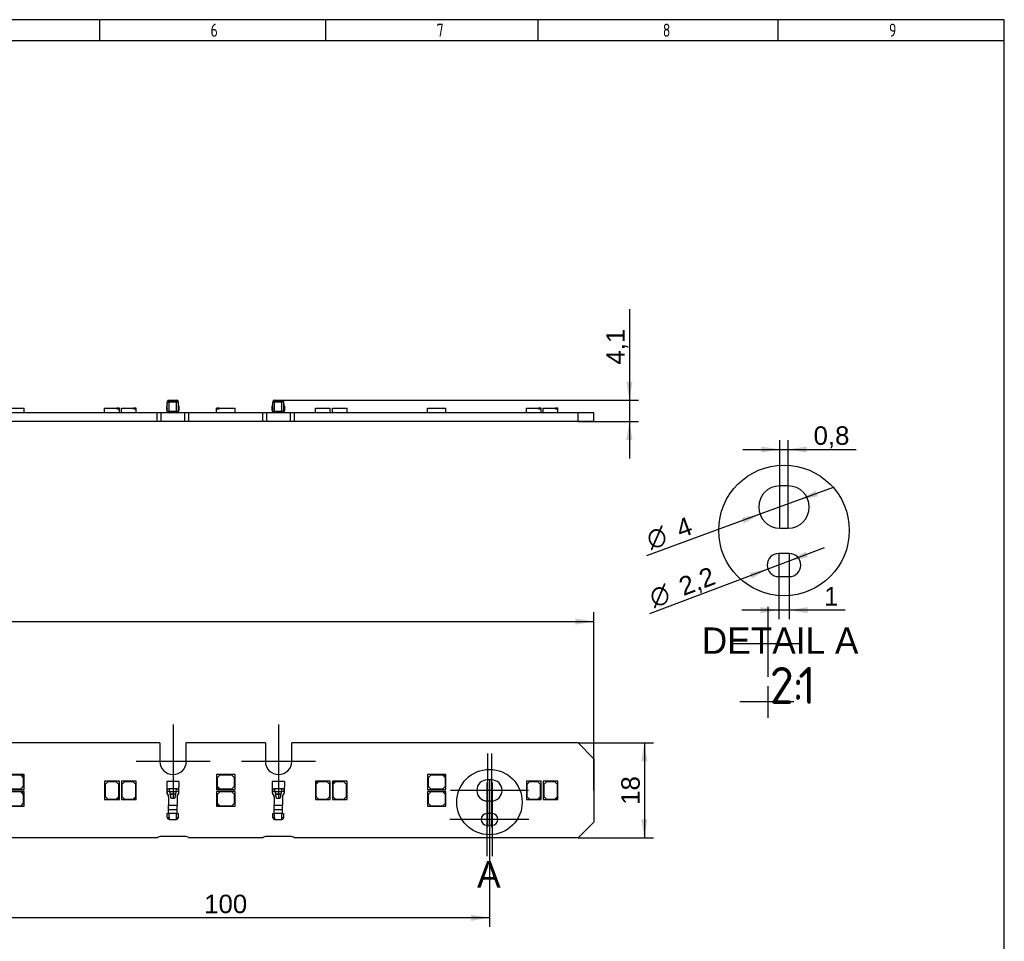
# Model space of a CAD drawing. Header units: millimetres. Extents: x 16 to 406, y 13 to 285.
# Tile 3 of 3: x 219 to 406, y 110 to 285. Entities that reach past the tile are written whole.
import ezdxf
from ezdxf.enums import TextEntityAlignment as Align
from ezdxf.lldxf.tags import DXFTag

# ---------------------------------------------------------------- set-up
doc = ezdxf.new("R2010")
doc.units = ezdxf.units.MM
for name, color, linetype in [('10', 7, 'Continuous'), ('C-2834010-3-A-3D', 7, 'Continuous'), ('Default', 7, 'Continuous'), ('LED_2835', 7, 'Continuous'), ('PCB_280X18', 7, 'Continuous')]:
    doc.layers.add(name, color=color, linetype=linetype)
doc.styles.add('SEACAD_Arial', font='arial.ttf')
doc.styles.add('SEACAD_Solid_Edge_ANSI', font='seans.ttf')
doc.styles.add('SEACAD_Solid_Edge_ANSI1_Symbols', font='semeca1.ttf')
doc.styles.add('SEACAD_Solid_Edge_ISO', font='seiso.ttf')
tags = doc.linetypes.add('CENTER2', pattern=[28.575, 19.05, -3.175, 3.175, -3.175]).pattern_tags.tags
tags[10:11] = [DXFTag(74, 4), DXFTag(75, 0), DXFTag(340, '0'), DXFTag(46, 0.0), DXFTag(50, 0.0), DXFTag(44, 0.0), DXFTag(45, 0.0)]
tags[8:9] = [DXFTag(74, 4), DXFTag(75, 0), DXFTag(340, '0'), DXFTag(46, 0.0), DXFTag(50, 0.0), DXFTag(44, 0.0), DXFTag(45, 0.0)]
tags[6:7] = [DXFTag(74, 4), DXFTag(75, 0), DXFTag(340, '0'), DXFTag(46, 0.0), DXFTag(50, 0.0), DXFTag(44, 0.0), DXFTag(45, 0.0)]
tags[4:5] = [DXFTag(74, 4), DXFTag(75, 0), DXFTag(340, '0'), DXFTag(46, 0.0), DXFTag(50, 0.0), DXFTag(44, 0.0), DXFTag(45, 0.0)]
tags = doc.linetypes.add('DASHDOT2', pattern=[12.7, 6.35, -3.175, 0, -3.175]).pattern_tags.tags
tags[10:11] = [DXFTag(74, 4), DXFTag(75, 0), DXFTag(340, '0'), DXFTag(46, 0.0), DXFTag(50, 0.0), DXFTag(44, 0.0), DXFTag(45, 0.0)]
tags[8:9] = [DXFTag(74, 4), DXFTag(75, 0), DXFTag(340, '0'), DXFTag(46, 0.0), DXFTag(50, 0.0), DXFTag(44, 0.0), DXFTag(45, 0.0)]
tags[6:7] = [DXFTag(74, 4), DXFTag(75, 0), DXFTag(340, '0'), DXFTag(46, 0.0), DXFTag(50, 0.0), DXFTag(44, 0.0), DXFTag(45, 0.0)]
tags[4:5] = [DXFTag(74, 4), DXFTag(75, 0), DXFTag(340, '0'), DXFTag(46, 0.0), DXFTag(50, 0.0), DXFTag(44, 0.0), DXFTag(45, 0.0)]
doc.dimstyles.new('ISO', dxfattribs={"dimtxt": 3.5, "dimasz": 3.5, "dimexe": 1.75, "dimexo": 0, "dimgap": 0.875, "dimtad": 1, "dimtxsty": 'SEACAD_Arial', "dimblk1": '_SE_FILLED', "dimblk2": '_SE_FILLED', "dimsah": 1, "dimcen": 1.75, "dimadec": 0, "dimazin": 0, "dimtfac": 0.5, "dimtdec": 3, "dimtmove": 0, "dimatfit": 3, "dimfxl": 1, "dimarcsym": 0})

# ---------------------------------------------------------------- blocks, each defined once
blk = doc.blocks.new('SEANNOT_GROUP6')
at = {"layer": 'Default', "color": 7, "linetype": 'CENTER2'}
for p, q in [((248.01, 150.88), (248.01, 136.88)), ((255.01, 143.88), (241.01, 143.88))]:
    blk.add_line(p, q, dxfattribs=at)
blk = doc.blocks.new('SEANNOT_GROUP7')
at = {"layer": 'Default', "color": 7, "linetype": 'CENTER2'}
for p, q in [((268.01, 150.88), (268.01, 136.88)), ((275.01, 143.88), (261.01, 143.88))]:
    blk.add_line(p, q, dxfattribs=at)
blk = doc.blocks.new('SEANNOT_GROUP11')
at = {"layer": 'Default', "color": 7, "linetype": 'CENTER2'}
for p, q in [((308.41, 145.38), (308.41, 131.38)), ((315.41, 138.38), (301.41, 138.38))]:
    blk.add_line(p, q, dxfattribs=at)
blk = doc.blocks.new('SEANNOT_GROUP12')
at = {"layer": 'Default', "color": 7, "linetype": 'CENTER2'}
for p, q in [((307.61, 145.38), (307.61, 131.38)), ((314.61, 138.38), (300.61, 138.38))]:
    blk.add_line(p, q, dxfattribs=at)
blk = doc.blocks.new('SEANNOT_GROUP13')
at = {"layer": 'Default', "color": 7, "linetype": 'CENTER2'}
for p, q in [((307.51, 139.88), (307.51, 125.88)), ((314.51, 132.88), (300.51, 132.88))]:
    blk.add_line(p, q, dxfattribs=at)
blk = doc.blocks.new('SEANNOT_GROUP14')
at = {"layer": 'Default', "color": 7, "linetype": 'CENTER2'}
for p, q in [((308.51, 139.88), (308.51, 125.88)), ((315.51, 132.88), (301.51, 132.88))]:
    blk.add_line(p, q, dxfattribs=at)
blk = doc.blocks.new('SE')
at = {"layer": 'C-2834010-3-A-3D', "color": 7, "linetype": 'Continuous'}
for p, q in [((246.81, 140.08), (246.81, 139.28)), ((249.11, 140.08), (246.81, 140.08)), ((249.11, 140.08), (249.11, 139.28)), ((266.81, 140.08), (266.81, 139.28)), ((269.11, 140.08), (266.81, 140.08)), ((269.11, 140.08), (269.11, 139.28)), ((246.81, 139.28), (246.81, 139.08)), ((246.81, 139.08), (246.81, 138.01)), ((247.26, 138.68), (247.18, 138.68)), ((247.26, 138.68), (247.32, 138.19)), ((248.25, 138.68), (247.66, 138.68)), ((248.59, 138.19), (248.66, 138.68)), ((248.73, 138.68), (248.66, 138.68)), ((249.11, 139.28), (249.11, 139.08)), ((249.11, 138.01), (249.11, 139.08)), ((266.81, 139.28), (266.81, 139.08)), ((266.81, 139.08), (266.81, 138.01)), ((267.26, 138.68), (267.18, 138.68)), ((267.26, 138.68), (267.32, 138.19)), ((268.25, 138.68), (267.66, 138.68)), ((268.59, 138.19), (268.66, 138.68)), ((268.73, 138.68), (268.66, 138.68)), ((269.11, 139.28), (269.11, 139.08)), ((269.11, 138.01), (269.11, 139.08)), ((246.81, 138.01), (246.86, 138.01)), ((247.32, 138.18), (246.86, 138.18)), ((246.86, 138.18), (246.86, 138.01)), ((246.95, 137.62), (247.01, 137.62)), ((246.95, 137.62), (247.04, 137.51)), ((247.02, 137.61), (247.01, 137.62)), ((247.04, 137.52), (247.07, 137.48)), ((247.16, 137.25), (247.16, 135.58)), ((247.32, 138.19), (248.59, 138.19)), ((249.05, 138.18), (248.59, 138.18)), ((248.76, 137.23), (248.77, 137.31)), ((248.76, 137.25), (248.76, 135.58)), ((248.87, 137.51), (248.97, 137.62)), ((248.9, 137.62), (248.89, 137.61)), ((248.9, 137.62), (248.97, 137.62)), ((249.05, 138.18), (249.05, 138.01)), ((249.05, 138.01), (249.11, 138.01)), ((266.81, 138.01), (266.86, 138.01)), ((267.32, 138.18), (266.86, 138.18)), ((266.86, 138.18), (266.86, 138.01)), ((266.95, 137.62), (267.01, 137.62)), ((266.95, 137.62), (267.04, 137.51)), ((267.02, 137.61), (267.01, 137.62)), ((267.04, 137.52), (267.07, 137.48)), ((267.16, 137.25), (267.16, 135.58)), ((267.32, 138.19), (268.59, 138.19)), ((269.05, 138.18), (268.59, 138.18)), ((268.76, 137.23), (268.77, 137.31)), ((268.76, 137.25), (268.76, 135.58)), ((268.87, 137.51), (268.97, 137.62)), ((268.9, 137.62), (268.89, 137.61)), ((268.9, 137.62), (268.97, 137.62)), ((269.05, 138.18), (269.05, 138.01)), ((269.05, 138.01), (269.11, 138.01)), ((247.16, 135.58), (248.76, 135.58)), ((247.16, 134.78), (247.16, 135.58)), ((247.16, 134.78), (247.16, 134.78)), ((247.16, 134.78), (248.75, 134.78)), ((248.76, 134.78), (248.75, 134.78)), ((248.76, 134.78), (248.76, 135.58)), ((267.16, 135.58), (268.76, 135.58)), ((267.16, 134.78), (267.16, 135.58)), ((267.16, 134.78), (267.16, 134.78)), ((267.16, 134.78), (268.75, 134.78)), ((268.76, 134.78), (268.75, 134.78)), ((268.76, 134.78), (268.76, 135.58)), ((246.91, 133.98), (247.16, 133.98)), ((246.91, 133.23), (246.91, 133.98)), ((246.91, 133.23), (247.26, 133.23)), ((247.16, 134.08), (247.16, 133.98)), ((247.16, 134.08), (248.76, 134.08)), ((247.16, 133.98), (247.26, 133.98)), ((247.26, 133.23), (247.26, 133.98)), ((247.26, 133.23), (247.26, 132.88)), ((247.26, 132.88), (248.66, 132.88)), ((248.66, 133.23), (248.66, 133.98)), ((248.66, 133.98), (248.76, 133.98)), ((248.66, 132.88), (248.66, 133.23)), ((248.66, 133.23), (249.01, 133.23)), ((248.76, 133.98), (248.76, 134.08)), ((248.76, 133.98), (249.01, 133.98)), ((249.01, 133.23), (249.01, 133.98)), ((266.91, 133.98), (267.16, 133.98)), ((266.91, 133.23), (266.91, 133.98)), ((266.91, 133.23), (267.26, 133.23)), ((267.16, 134.08), (267.16, 133.98)), ((267.16, 134.08), (268.76, 134.08)), ((267.16, 133.98), (267.26, 133.98)), ((267.26, 133.23), (267.26, 133.98)), ((267.26, 133.23), (267.26, 132.88)), ((267.26, 132.88), (268.66, 132.88)), ((268.66, 133.23), (268.66, 133.98)), ((268.66, 133.98), (268.76, 133.98)), ((268.66, 132.88), (268.66, 133.23)), ((268.66, 133.23), (269.01, 133.23)), ((268.76, 133.98), (268.76, 134.08)), ((268.76, 133.98), (269.01, 133.98)), ((269.01, 133.23), (269.01, 133.98))]:
    blk.add_line(p, q, dxfattribs=at)
for centre, radius, start, end in [((247.41, 138.01), 0.6, 180, 219.99), ((247.18, 137.6), 0.161, 178.459, 193.2275), ((251.51, 138.61), 4.6, 193.0707, 193.7637), ((246.66, 137.19), 0.5, 0, 39.99), ((251.51, 138.61), 4.6, 193.7637, 193.7772), ((266.72, 141.6), 19.69, 189.9673, 191.0962), ((247.96, 139.77), 2.04, 254.0101, 285.9899), ((252.72, 138.72), 5.4, 189.6637, 190.5964), ((247.96, 139.55), 1.9, 253.2903, 286.7097), ((349.85, 156.16), 104.08, 190.2025, 190.612), ((146.07, 156.16), 104.08, 349.388, 349.7975), ((243.2, 138.72), 5.4, 349.4036, 350.3363), ((229.19, 141.6), 19.7, 348.9039, 350.0326), ((249.26, 137.19), 0.501, 139.7418, 171.8387), ((249.26, 137.19), 0.5, 163.5522, 180), ((245.39, 138.37), 3.59, 346.1227, 347.0293), ((248.73, 137.6), 0.161, 346.7725, 1.541), ((248.51, 138.01), 0.6, 320.01, 360), ((267.41, 138.01), 0.6, 180, 219.99), ((267.18, 137.6), 0.161, 178.459, 193.2275), ((271.51, 138.61), 4.6, 193.0707, 193.7637), ((266.66, 137.19), 0.5, 0, 39.99), ((271.51, 138.61), 4.6, 193.7637, 193.7772), ((286.72, 141.6), 19.69, 189.9673, 191.0962), ((267.96, 139.77), 2.04, 254.0101, 285.9899), ((272.72, 138.72), 5.4, 189.6637, 190.5964), ((267.96, 139.55), 1.9, 253.2903, 286.7097), ((369.85, 156.16), 104.08, 190.2025, 190.612), ((166.07, 156.16), 104.08, 349.388, 349.7975), ((263.2, 138.72), 5.4, 349.4036, 350.3363), ((249.19, 141.6), 19.7, 348.9039, 350.0326), ((269.26, 137.19), 0.501, 139.7418, 171.8387), ((269.26, 137.19), 0.5, 163.5522, 180), ((265.39, 138.37), 3.59, 346.1227, 347.0293), ((268.73, 137.6), 0.161, 346.7725, 1.541), ((268.51, 138.01), 0.6, 320.01, 360), ((247.26, 133.23), 0.352, 180.3255, 270), ((247.26, 133.23), 0.102, 181.1234, 270), ((248.65, 133.23), 0.352, 270, 359.6745), ((248.65, 133.23), 0.102, 270, 358.8766), ((267.26, 133.23), 0.352, 180.3255, 270), ((267.26, 133.23), 0.102, 181.1234, 270), ((268.65, 133.23), 0.352, 270, 359.6745), ((268.65, 133.23), 0.102, 270, 358.8766)]:
    blk.add_arc(centre, radius, start, end, dxfattribs=at)
for centre, major_axis, start_param, end_param in [((246.66, 137.25), (-0.5, 0), 3.220395, 3.879597), ((246.66, 137.25), (-0.5, 0), 3.141593, 3.220395), ((249.26, 137.25), (0.5, 0), 2.403589, 3.060698), ((249.26, 137.25), (0.5, 0), 3.060698, 3.141593), ((266.66, 137.25), (-0.5, 0), 3.220395, 3.879597), ((266.66, 137.25), (-0.5, 0), 3.141593, 3.220395), ((269.26, 137.25), (0.5, 0), 2.403589, 3.060698), ((269.26, 137.25), (0.5, 0), 3.060698, 3.141593)]:
    blk.add_ellipse(centre, major_axis=major_axis, ratio=0.955175, start_param=start_param, end_param=end_param, dxfattribs=at)
for points in [[(246.86, 138.18), (246.86, 138.26), (246.87, 138.33), (246.89, 138.46), (246.91, 138.52), (246.96, 138.61), (246.99, 138.64), (247.08, 138.67), (247.13, 138.68), (247.18, 138.68)], [(248.73, 138.68), (248.79, 138.68), (248.83, 138.67), (248.92, 138.64), (248.95, 138.61), (249.01, 138.52), (249.02, 138.46), (249.05, 138.33), (249.05, 138.26), (249.05, 138.18)], [(266.86, 138.18), (266.86, 138.26), (266.87, 138.33), (266.89, 138.46), (266.91, 138.52), (266.96, 138.61), (266.99, 138.64), (267.08, 138.67), (267.13, 138.68), (267.18, 138.68)], [(268.73, 138.68), (268.79, 138.68), (268.83, 138.67), (268.92, 138.64), (268.95, 138.61), (269.01, 138.52), (269.02, 138.46), (269.05, 138.33), (269.05, 138.26), (269.05, 138.18)]]:
    blk.add_open_spline(points, degree=3, knots=[0, 0, 0, 0, 0.25, 0.25, 0.5, 0.5, 0.75, 0.75, 1, 1, 1, 1], dxfattribs=at)
for points in [[(247.96, 138.68), (247.71, 138.68), (247.46, 138.68), (247.26, 138.68)], [(248.66, 138.68), (248.46, 138.68), (248.21, 138.68), (247.96, 138.68)], [(267.96, 138.68), (267.71, 138.68), (267.46, 138.68), (267.26, 138.68)], [(268.66, 138.68), (268.46, 138.68), (268.21, 138.68), (267.96, 138.68)], [(247.01, 137.62), (247, 137.64), (246.97, 137.66), (246.94, 137.71), (246.92, 137.75), (246.9, 137.8), (246.88, 137.85), (246.87, 137.9), (246.86, 137.96), (246.86, 137.99), (246.86, 138.01)], [(247.16, 137.25), (247.16, 137.26), (247.15, 137.3), (247.15, 137.35), (247.14, 137.4), (247.12, 137.44), (247.1, 137.49), (247.08, 137.53), (247.05, 137.57), (247.03, 137.6), (247.02, 137.61)], [(247.54, 136.99), (247.58, 136.98), (247.64, 136.95), (247.74, 136.92), (247.85, 136.9), (247.96, 136.9), (248.06, 136.9), (248.17, 136.92), (248.27, 136.95), (248.34, 136.98), (248.37, 136.99)], [(248.89, 137.61), (248.88, 137.6), (248.86, 137.57), (248.83, 137.53), (248.81, 137.49), (248.79, 137.44), (248.77, 137.39), (248.76, 137.35), (248.76, 137.3), (248.76, 137.26), (248.76, 137.25)], [(249.05, 138.01), (249.05, 137.99), (249.05, 137.96), (249.04, 137.9), (249.03, 137.85), (249.01, 137.8), (248.99, 137.75), (248.97, 137.71), (248.94, 137.66), (248.92, 137.64), (248.9, 137.62)], [(267.01, 137.62), (267, 137.64), (266.97, 137.66), (266.94, 137.71), (266.92, 137.75), (266.9, 137.8), (266.88, 137.85), (266.87, 137.9), (266.86, 137.96), (266.86, 137.99), (266.86, 138.01)], [(267.16, 137.25), (267.16, 137.26), (267.15, 137.3), (267.15, 137.35), (267.14, 137.4), (267.12, 137.44), (267.1, 137.49), (267.08, 137.53), (267.05, 137.57), (267.03, 137.6), (267.02, 137.61)], [(267.54, 136.99), (267.58, 136.98), (267.64, 136.95), (267.74, 136.92), (267.85, 136.9), (267.96, 136.9), (268.06, 136.9), (268.17, 136.92), (268.27, 136.95), (268.34, 136.98), (268.37, 136.99)], [(268.89, 137.61), (268.88, 137.6), (268.86, 137.57), (268.83, 137.53), (268.81, 137.49), (268.79, 137.44), (268.77, 137.39), (268.76, 137.35), (268.76, 137.3), (268.76, 137.26), (268.76, 137.25)], [(269.05, 138.01), (269.05, 137.99), (269.05, 137.96), (269.04, 137.9), (269.03, 137.85), (269.01, 137.8), (268.99, 137.75), (268.97, 137.71), (268.94, 137.66), (268.92, 137.64), (268.9, 137.62)], [(247.16, 134.08), (247.16, 134.41), (247.16, 134.45), (247.16, 134.78)], [(248.76, 134.08), (248.76, 134.41), (248.75, 134.45), (248.75, 134.78)], [(267.16, 134.08), (267.16, 134.41), (267.16, 134.45), (267.16, 134.78)], [(268.76, 134.08), (268.76, 134.41), (268.75, 134.45), (268.75, 134.78)]]:
    blk.add_open_spline(points, degree=3, dxfattribs=at)
at = {"layer": 'LED_2835', "color": 7, "linetype": 'Continuous'}
for p, q in [((219.26, 141.38), (216.26, 141.38)), ((219.16, 141.28), (216.86, 141.28)), ((219.66, 140.78), (219.16, 141.28)), ((219.76, 141.38), (219.26, 141.38)), ((219.26, 141.38), (219.76, 140.88)), ((219.66, 139.18), (219.66, 140.78)), ((219.76, 140.88), (219.76, 141.38)), ((219.76, 138.58), (219.76, 140.88)), ((235.01, 140.13), (235.01, 136.63)), ((237.81, 140.13), (235.01, 140.13)), ((237.81, 137.13), (237.81, 140.13)), ((238.21, 140.13), (238.21, 136.63)), ((241.01, 140.13), (238.21, 140.13)), ((241.01, 137.13), (241.01, 140.13)), ((256.26, 141.38), (256.26, 139.08)), ((259.76, 141.38), (256.26, 141.38)), ((256.86, 141.28), (256.36, 140.78)), ((256.36, 140.78), (256.36, 139.18)), ((259.16, 141.28), (256.86, 141.28)), ((259.66, 140.78), (259.16, 141.28)), ((259.66, 139.18), (259.66, 140.78)), ((259.76, 138.58), (259.76, 141.38)), ((275.01, 140.13), (275.01, 139.63)), ((275.51, 140.13), (275.01, 140.13)), ((275.01, 139.63), (275.51, 140.13)), ((277.81, 140.13), (275.51, 140.13)), ((277.81, 136.63), (277.81, 140.13)), ((278.21, 140.13), (278.21, 139.63)), ((278.71, 140.13), (278.21, 140.13)), ((278.21, 139.63), (278.71, 140.13)), ((281.01, 140.13), (278.71, 140.13)), ((281.01, 136.63), (281.01, 140.13)), ((299.26, 141.38), (296.26, 141.38)), ((296.26, 141.38), (296.26, 138.58)), ((296.86, 141.28), (296.36, 140.78)), ((296.36, 140.78), (296.36, 139.18)), ((299.16, 141.28), (296.86, 141.28)), ((299.66, 140.78), (299.16, 141.28)), ((299.76, 141.38), (299.26, 141.38)), ((299.26, 141.38), (299.76, 140.88)), ((299.66, 139.18), (299.66, 140.78)), ((299.76, 140.88), (299.76, 141.38)), ((299.76, 138.58), (299.76, 140.88)), ((315.01, 140.13), (315.01, 136.63)), ((317.81, 140.13), (315.01, 140.13)), ((317.81, 137.13), (317.81, 140.13)), ((318.21, 140.13), (318.21, 136.63)), ((321.01, 140.13), (318.21, 140.13)), ((321.01, 137.13), (321.01, 140.13)), ((216.26, 138.58), (219.76, 138.58)), ((216.86, 138.68), (219.16, 138.68)), ((219.16, 138.68), (219.66, 139.18)), ((235.61, 140.03), (235.11, 139.53)), ((235.11, 139.53), (235.11, 137.23)), ((237.21, 140.03), (235.61, 140.03)), ((237.71, 139.53), (237.21, 140.03)), ((237.71, 137.23), (237.71, 139.53)), ((238.81, 140.03), (238.31, 139.53)), ((238.31, 139.53), (238.31, 137.23)), ((240.41, 140.03), (238.81, 140.03)), ((240.91, 139.53), (240.41, 140.03)), ((240.91, 137.23), (240.91, 139.53)), ((256.26, 139.08), (256.26, 138.58)), ((256.76, 138.58), (256.26, 139.08)), ((256.26, 138.58), (256.76, 138.58)), ((256.36, 139.18), (256.86, 138.68)), ((256.76, 138.58), (259.76, 138.58)), ((256.86, 138.68), (259.16, 138.68)), ((259.16, 138.68), (259.66, 139.18)), ((275.01, 139.63), (275.01, 136.63)), ((275.61, 140.03), (275.11, 139.53)), ((275.11, 139.53), (275.11, 137.23)), ((277.21, 140.03), (275.61, 140.03)), ((277.71, 139.53), (277.21, 140.03)), ((277.71, 137.23), (277.71, 139.53)), ((278.21, 139.63), (278.21, 136.63)), ((278.81, 140.03), (278.31, 139.53)), ((278.31, 139.53), (278.31, 137.23)), ((280.41, 140.03), (278.81, 140.03)), ((280.91, 139.53), (280.41, 140.03)), ((280.91, 137.23), (280.91, 139.53)), ((296.26, 138.58), (299.76, 138.58)), ((296.36, 139.18), (296.86, 138.68)), ((296.86, 138.68), (299.16, 138.68)), ((299.16, 138.68), (299.66, 139.18)), ((315.61, 140.03), (315.11, 139.53)), ((315.11, 139.53), (315.11, 137.23)), ((317.21, 140.03), (315.61, 140.03)), ((317.71, 139.53), (317.21, 140.03)), ((317.71, 137.23), (317.71, 139.53)), ((318.81, 140.03), (318.31, 139.53)), ((318.31, 139.53), (318.31, 137.23)), ((320.41, 140.03), (318.81, 140.03)), ((320.91, 139.53), (320.41, 140.03)), ((320.91, 137.23), (320.91, 139.53)), ((219.26, 138.18), (216.26, 138.18)), ((219.16, 138.08), (216.86, 138.08)), ((219.66, 137.58), (219.16, 138.08)), ((219.76, 138.18), (219.26, 138.18)), ((219.26, 138.18), (219.76, 137.68)), ((219.66, 135.98), (219.66, 137.58)), ((219.76, 137.68), (219.76, 138.18)), ((219.76, 135.38), (219.76, 137.68)), ((235.01, 136.63), (237.31, 136.63)), ((235.11, 137.23), (235.61, 136.73)), ((235.61, 136.73), (237.21, 136.73)), ((237.21, 136.73), (237.71, 137.23)), ((237.81, 137.13), (237.31, 136.63)), ((237.31, 136.63), (237.81, 136.63)), ((237.81, 136.63), (237.81, 137.13)), ((238.21, 136.63), (240.51, 136.63)), ((238.31, 137.23), (238.81, 136.73)), ((238.81, 136.73), (240.41, 136.73)), ((240.41, 136.73), (240.91, 137.23)), ((241.01, 137.13), (240.51, 136.63)), ((240.51, 136.63), (241.01, 136.63)), ((241.01, 136.63), (241.01, 137.13)), ((256.26, 138.18), (256.26, 135.88)), ((259.76, 138.18), (256.26, 138.18)), ((256.86, 138.08), (256.36, 137.58)), ((256.36, 137.58), (256.36, 135.98)), ((259.16, 138.08), (256.86, 138.08)), ((259.66, 137.58), (259.16, 138.08)), ((259.66, 135.98), (259.66, 137.58)), ((259.76, 135.38), (259.76, 138.18)), ((275.01, 136.63), (277.81, 136.63)), ((275.11, 137.23), (275.61, 136.73)), ((275.61, 136.73), (277.21, 136.73)), ((277.21, 136.73), (277.71, 137.23)), ((278.21, 136.63), (281.01, 136.63)), ((278.31, 137.23), (278.81, 136.73)), ((278.81, 136.73), (280.41, 136.73)), ((280.41, 136.73), (280.91, 137.23)), ((299.26, 138.18), (296.26, 138.18)), ((296.26, 138.18), (296.26, 135.38)), ((296.86, 138.08), (296.36, 137.58)), ((296.36, 137.58), (296.36, 135.98)), ((299.16, 138.08), (296.86, 138.08)), ((299.66, 137.58), (299.16, 138.08)), ((299.76, 138.18), (299.26, 138.18)), ((299.26, 138.18), (299.76, 137.68)), ((299.66, 135.98), (299.66, 137.58)), ((299.76, 137.68), (299.76, 138.18)), ((299.76, 135.38), (299.76, 137.68)), ((315.01, 136.63), (317.31, 136.63)), ((315.11, 137.23), (315.61, 136.73)), ((315.61, 136.73), (317.21, 136.73)), ((317.21, 136.73), (317.71, 137.23)), ((317.81, 137.13), (317.31, 136.63)), ((317.31, 136.63), (317.81, 136.63)), ((317.81, 136.63), (317.81, 137.13)), ((318.21, 136.63), (320.51, 136.63)), ((318.31, 137.23), (318.81, 136.73)), ((318.81, 136.73), (320.41, 136.73)), ((320.41, 136.73), (320.91, 137.23)), ((321.01, 137.13), (320.51, 136.63)), ((320.51, 136.63), (321.01, 136.63)), ((321.01, 136.63), (321.01, 137.13)), ((216.26, 135.38), (219.76, 135.38)), ((216.86, 135.48), (219.16, 135.48)), ((219.16, 135.48), (219.66, 135.98)), ((256.26, 135.88), (256.26, 135.38)), ((256.76, 135.38), (256.26, 135.88)), ((256.26, 135.38), (256.76, 135.38)), ((256.36, 135.98), (256.86, 135.48)), ((256.76, 135.38), (259.76, 135.38)), ((256.86, 135.48), (259.16, 135.48)), ((259.16, 135.48), (259.66, 135.98)), ((296.26, 135.38), (299.76, 135.38)), ((296.36, 135.98), (296.86, 135.48)), ((296.86, 135.48), (299.16, 135.48)), ((299.16, 135.48), (299.66, 135.98))]:
    blk.add_line(p, q, dxfattribs=at)
at = {"layer": 'PCB_280X18', "color": 7, "linetype": 'Continuous'}
for p, q in [((245.51, 147.38), (131.01, 147.38)), ((245.51, 147.38), (245.51, 143.88)), ((250.51, 143.88), (250.51, 147.38)), ((265.51, 147.38), (250.51, 147.38)), ((265.51, 147.38), (265.51, 143.88)), ((270.51, 143.88), (270.51, 147.38)), ((324.81, 147.38), (270.51, 147.38)), ((327.81, 144.38), (324.81, 147.38)), ((327.81, 144.38), (327.81, 132.38)), ((308.41, 140.38), (307.61, 140.38)), ((307.61, 136.38), (308.41, 136.38)), ((308.51, 133.98), (307.51, 133.98)), ((307.51, 131.78), (308.51, 131.78)), ((327.81, 132.38), (324.81, 129.38)), ((245.01, 129.38), (130.51, 129.38)), ((250.26, 129.63), (245.76, 129.63)), ((265.01, 129.38), (251.01, 129.38)), ((270.26, 129.63), (265.76, 129.63)), ((324.81, 129.38), (271.01, 129.38))]:
    blk.add_line(p, q, dxfattribs=at)
for centre, radius, start, end in [((248.01, 143.88), 2.5, 180, 0), ((268.01, 143.88), 2.5, 180, 0), ((307.61, 138.38), 2, 90, 270), ((308.41, 138.38), 2, 270, 90), ((307.51, 132.88), 1.1, 90, 270), ((308.51, 132.88), 1.1, 270, 90), ((245.76, 128.38), 1.25, 90, 126.8699), ((250.26, 128.38), 1.25, 53.1301, 90), ((265.76, 128.38), 1.25, 90, 126.8699), ((270.26, 128.38), 1.25, 53.1301, 90)]:
    blk.add_arc(centre, radius, start, end, dxfattribs=at)
blk = doc.blocks.new('DMBLK8')
at = {"layer": 'Default', "linetype": 'Continuous'}
for points in [[(51.71, 170.99), (48.21, 170.41), (51.71, 169.82)], [(324.31, 170.99), (324.31, 169.82), (327.81, 170.41)]]:
    blk.add_hatch(color=7, dxfattribs=at).paths.add_polyline_path(points)
at = {"layer": 'Default', "color": 7, "linetype": 'Continuous'}
for p, q in [((48.21, 144.38), (48.21, 172.16)), ((327.81, 138.38), (327.81, 172.16)), ((48.21, 170.41), (327.81, 170.41))]:
    blk.add_line(p, q, dxfattribs=at)
at = {"layer": 'Default', "color": 7, "linetype": 'Continuous', "style": 'SEACAD_Arial'}
blk.add_text('279,6', height=3.5, dxfattribs=at).set_placement((181.84, 174.78), align=Align.TOP_LEFT)
blk = doc.blocks.new('_SE_FILLED')
at = {"color": 0}
blk.add_line((0, 0), (-1, 0), dxfattribs=at)
blk.add_solid([(0, 0), (-1, -0.1665), (-1, 0.1665), (0, 0)], dxfattribs=at)
blk = doc.blocks.new('DMBLK9')
at = {"layer": 'Default', "linetype": 'Continuous'}
for points in [[(211.51, 113.63), (211.51, 114.8), (208.01, 114.22)], [(304.51, 113.63), (308.01, 114.22), (304.51, 114.8)]]:
    blk.add_hatch(color=7, dxfattribs=at).paths.add_polyline_path(points)
at = {"layer": 'Default', "color": 7, "linetype": 'Continuous'}
for p, q in [((308.01, 136.38), (308.01, 112.47)), ((208.01, 132.88), (208.01, 112.47)), ((308.01, 114.22), (208.01, 114.22))]:
    blk.add_line(p, q, dxfattribs=at)
at = {"layer": 'Default', "color": 7, "linetype": 'Continuous', "style": 'SEACAD_Arial'}
blk.add_text('100', height=3.5, dxfattribs=at).set_placement((253.9, 118.59), align=Align.TOP_LEFT)
blk = doc.blocks.new('DMBLK10')
at = {"layer": 'Default', "linetype": 'Continuous'}
for points in [[(337.97, 143.88), (337.39, 147.38), (336.81, 143.88)], [(337.97, 132.88), (336.81, 132.88), (337.39, 129.38)]]:
    blk.add_hatch(color=7, dxfattribs=at).paths.add_polyline_path(points)
at = {"layer": 'Default', "color": 7, "linetype": 'Continuous'}
for p, q in [((324.81, 147.38), (339.14, 147.38)), ((337.39, 147.38), (337.39, 129.38)), ((324.81, 129.38), (339.14, 129.38))]:
    blk.add_line(p, q, dxfattribs=at)
at = {"layer": 'Default', "color": 7, "linetype": 'Continuous', "style": 'SEACAD_Arial'}
blk.add_text('18', height=3.5, rotation=90, dxfattribs=at).set_placement((333.01, 135.64), align=Align.TOP_LEFT)
blk = doc.blocks.new('SE2')
at = {"color": 7, "linetype": 'Continuous', "style": 'SEACAD_Solid_Edge_ANSI'}
blk.add_text('A', height=5, dxfattribs=at).set_placement((305.67, 124.96), align=Align.TOP_LEFT)
blk = doc.blocks.new('SE1')
at = {"layer": 'Default', "color": 7, "linetype": 'CENTER2'}
blk.add_circle((308.01, 136.16), 6.2, dxfattribs=at)
at = {"layer": 'Default'}
blk.add_blockref('SE2', (0, 0), dxfattribs=at)
blk = doc.blocks.new('SE3')
at = {"layer": 'PCB_280X18', "color": 7, "linetype": 'Continuous'}
for p, q in [((364.68, 196.13), (363.08, 196.13)), ((363.08, 188.13), (364.68, 188.13)), ((364.88, 183.33), (362.88, 183.33)), ((362.88, 178.93), (364.88, 178.93))]:
    blk.add_line(p, q, dxfattribs=at)
for centre, radius, start, end in [((363.08, 192.13), 4, 90, 270), ((364.68, 192.13), 4, 270, 90), ((362.88, 181.13), 2.2, 90, 270), ((364.88, 181.13), 2.2, 270, 90)]:
    blk.add_arc(centre, radius, start, end, dxfattribs=at)
blk = doc.blocks.new('SE6')
at = {"layer": 'Default', "color": 7, "linetype": 'Continuous'}
blk.add_circle((363.88, 187.69), 12.39, dxfattribs=at)
blk = doc.blocks.new('SE5')
at = {"layer": 'Default'}
blk.add_blockref('SE6', (0, 0), dxfattribs=at)
blk = doc.blocks.new('SE4')
blk.add_blockref('SE5', (0, 0))
blk = doc.blocks.new('DMBLK11')
at = {"layer": 'Default', "linetype": 'Continuous'}
for points in [[(370.32, 194.16), (369.92, 195.25), (366.83, 193.5)], [(356.23, 189), (359.32, 190.75), (355.83, 190.1)]]:
    blk.add_hatch(color=7, dxfattribs=at).paths.add_polyline_path(points)
at = {"layer": 'Default', "color": 7, "linetype": 'Continuous'}
for p, q in [((373.41, 195.91), (359.32, 190.75)), ((359.32, 190.75), (337.77, 182.87))]:
    blk.add_line(p, q, dxfattribs=at)
for s, style, p in [('4', 'SEACAD_Arial', (343.05, 189.46)), ('O', 'SEACAD_Solid_Edge_ANSI1_Symbols', (337.42, 187.4))]:
    blk.add_text(s, height=3.5, rotation=20.0969, dxfattribs=dict(at, style=style)).set_placement(p, align=Align.TOP_LEFT)
blk = doc.blocks.new('DMBLK12')
at = {"layer": 'Default', "linetype": 'Continuous'}
for points in [[(368.41, 182.6), (368, 183.69), (364.93, 181.91)], [(357.75, 178.56), (360.82, 180.35), (357.34, 179.65)]]:
    blk.add_hatch(color=7, dxfattribs=at).paths.add_polyline_path(points)
at = {"layer": 'Default', "color": 7, "linetype": 'Continuous'}
for p, q in [((371.48, 184.38), (360.82, 180.35)), ((360.82, 180.35), (338.37, 171.85))]:
    blk.add_line(p, q, dxfattribs=at)
for s, style, p in [('2,2', 'SEACAD_Arial', (343.57, 178.5)), ('O', 'SEACAD_Solid_Edge_ANSI1_Symbols', (337.97, 176.37))]:
    blk.add_text(s, height=3.5, rotation=20.7367, dxfattribs=dict(at, style=style)).set_placement(p, align=Align.TOP_LEFT)
blk = doc.blocks.new('DMBLK13')
at = {"layer": 'Default', "linetype": 'Continuous'}
for points in [[(359.58, 203.64), (359.58, 202.48), (363.08, 203.06)], [(368.18, 203.64), (364.68, 203.06), (368.18, 202.48)]]:
    blk.add_hatch(color=7, dxfattribs=at).paths.add_polyline_path(points)
at = {"layer": 'Default', "color": 7, "linetype": 'Continuous'}
for p, q in [((363.08, 188.13), (363.08, 204.81)), ((364.68, 188.13), (364.68, 204.81)), ((356.08, 203.06), (377.56, 203.06))]:
    blk.add_line(p, q, dxfattribs=at)
at = {"layer": 'Default', "color": 7, "linetype": 'Continuous', "style": 'SEACAD_Arial'}
blk.add_text('0,8', height=3.5, dxfattribs=at).set_placement((369.49, 207.44), align=Align.TOP_LEFT)
blk = doc.blocks.new('DMBLK14')
at = {"layer": 'Default', "linetype": 'Continuous'}
for points in [[(359.38, 171.99), (362.88, 172.58), (359.38, 173.16)], [(368.38, 171.99), (368.38, 173.16), (364.88, 172.58)]]:
    blk.add_hatch(color=7, dxfattribs=at).paths.add_polyline_path(points)
at = {"layer": 'Default', "color": 7, "linetype": 'Continuous'}
for p, q in [((362.88, 183.33), (362.88, 170.83)), ((364.88, 183.33), (364.88, 170.83)), ((375.45, 172.58), (355.88, 172.58))]:
    blk.add_line(p, q, dxfattribs=at)
at = {"layer": 'Default', "color": 7, "linetype": 'Continuous', "style": 'SEACAD_Arial'}
blk.add_text('1', height=3.5, dxfattribs=at).set_placement((371.48, 176.95), align=Align.TOP_LEFT)
blk = doc.blocks.new('SE7')
at = {"layer": 'C-2834010-3-A-3D', "color": 7, "linetype": 'Continuous'}
for p, q in [((246.81, 210.47), (246.81, 211.27)), ((246.9, 211.62), (246.86, 211.62)), ((246.91, 210.32), (246.91, 212.07)), ((246.91, 212.07), (247.26, 212.07)), ((247.16, 212.42), (247.26, 212.42)), ((247.16, 212.42), (247.16, 212.4)), ((247.16, 212.09), (247.16, 212.07)), ((247.18, 212.13), (247.21, 212.07)), ((247.26, 212.42), (247.26, 212.17)), ((247.26, 212.42), (248.66, 212.42)), ((247.26, 212.17), (248.66, 212.17)), ((247.26, 210.32), (247.26, 212.07)), ((247.26, 212.07), (248.65, 212.07)), ((248.65, 210.32), (248.65, 212.07)), ((248.65, 212.07), (249.01, 212.07)), ((248.66, 212.42), (248.66, 212.17)), ((248.66, 212.42), (248.76, 212.42)), ((248.74, 212.13), (248.7, 212.07)), ((248.75, 212.08), (248.75, 212.07)), ((248.76, 212.42), (248.76, 212.4)), ((249.01, 210.32), (249.01, 212.07)), ((249.05, 211.62), (249.01, 211.62)), ((249.11, 211.27), (249.11, 210.47)), ((266.81, 210.47), (266.81, 211.27)), ((266.9, 211.62), (266.86, 211.62)), ((266.91, 210.32), (266.91, 212.07)), ((266.91, 212.07), (267.26, 212.07)), ((267.16, 212.42), (267.26, 212.42)), ((267.16, 212.42), (267.16, 212.4)), ((267.16, 212.09), (267.16, 212.07)), ((267.18, 212.13), (267.21, 212.07)), ((267.26, 212.42), (267.26, 212.17)), ((267.26, 212.42), (268.66, 212.42)), ((267.26, 212.17), (268.66, 212.17)), ((267.26, 210.32), (267.26, 212.07)), ((267.26, 212.07), (268.65, 212.07)), ((268.65, 210.32), (268.65, 212.07)), ((268.65, 212.07), (269.01, 212.07)), ((268.66, 212.42), (268.66, 212.17)), ((268.66, 212.42), (268.76, 212.42)), ((268.74, 212.13), (268.7, 212.07)), ((268.75, 212.08), (268.75, 212.07)), ((268.76, 212.42), (268.76, 212.4)), ((269.01, 210.32), (269.01, 212.07)), ((269.05, 211.62), (269.01, 211.62)), ((269.11, 211.27), (269.11, 210.47)), ((246.91, 210.32), (247.26, 210.32)), ((247.26, 210.32), (248.65, 210.32)), ((248.66, 210.22), (247.26, 210.22)), ((247.26, 209.97), (247.26, 210.22)), ((248.65, 210.32), (249.01, 210.32)), ((248.66, 209.97), (248.66, 210.22)), ((266.91, 210.32), (267.26, 210.32)), ((267.26, 210.32), (268.65, 210.32)), ((268.66, 210.22), (267.26, 210.22)), ((267.26, 209.97), (267.26, 210.22)), ((268.65, 210.32), (269.01, 210.32)), ((268.66, 209.97), (268.66, 210.22))]:
    blk.add_line(p, q, dxfattribs=at)
for centre, radius, start, end in [((247.96, 211.27), 1.15, 162.2811, 204.0709), ((247.96, 211.27), 1.15, 155.9676, 162.2811), ((247.26, 212.07), 0.35, 90, 180), ((247.26, 212.07), 0.1, 90, 180), ((248.66, 212.07), 0.35, 0, 90), ((248.66, 212.07), 0.1, 0, 90), ((247.96, 211.27), 1.15, 17.7189, 24.024), ((247.96, 211.27), 1.15, 335.9291, 17.7189), ((267.96, 211.27), 1.15, 162.2811, 204.0709), ((267.96, 211.27), 1.15, 155.9676, 162.2811), ((267.26, 212.07), 0.35, 90, 180), ((267.26, 212.07), 0.1, 90, 180), ((268.66, 212.07), 0.35, 0, 90), ((268.66, 212.07), 0.1, 0, 90), ((267.96, 211.27), 1.15, 17.7189, 24.024), ((267.96, 211.27), 1.15, 335.9291, 17.7189), ((247.31, 210.47), 0.5, 180, 236.2553), ((247.26, 210.32), 0.35, 180, 270), ((247.26, 210.32), 0.1, 180, 270), ((247.31, 210.47), 0.25, 240.1677, 270), ((247.96, 211.27), 1.15, 235.6988, 245.9294), ((247.96, 211.27), 1.01, 250.1997, 289.8003), ((247.96, 211.27), 1.15, 294.0706, 304.3012), ((248.61, 210.47), 0.25, 270, 299.8228), ((248.66, 210.32), 0.35, 270, 0), ((248.66, 210.32), 0.1, 270, 0), ((248.61, 210.47), 0.5, 303.7477, 0), ((267.31, 210.47), 0.5, 180, 236.2524), ((267.26, 210.32), 0.35, 180, 270), ((267.26, 210.32), 0.1, 180, 270), ((267.31, 210.47), 0.25, 240.1752, 270), ((267.96, 211.27), 1.15, 235.6988, 245.9294), ((267.96, 211.27), 1.01, 250.1997, 289.8003), ((267.96, 211.27), 1.15, 294.0706, 304.3012), ((268.61, 210.47), 0.25, 270, 299.7983), ((268.66, 210.32), 0.35, 270, 0), ((268.66, 210.32), 0.1, 270, 0), ((268.61, 210.47), 0.5, 303.7471, 0)]:
    blk.add_arc(centre, radius, start, end, dxfattribs=at)
for points in [[(248.26, 212.07), (248.17, 212.13), (248.06, 212.17), (247.85, 212.17), (247.74, 212.13), (247.65, 212.07)], [(268.26, 212.07), (268.17, 212.13), (268.06, 212.17), (267.85, 212.17), (267.74, 212.13), (267.65, 212.07)]]:
    blk.add_open_spline(points, degree=3, knots=[0.2958278, 0.2958278, 0.2958278, 0.2958278, 0.5, 0.5, 0.7041722, 0.7041722, 0.7041722, 0.7041722], dxfattribs=at)
at = {"layer": 'LED_2835', "color": 7, "linetype": 'Continuous'}
for p, q in [((216.26, 210.87), (219.76, 210.87)), ((219.76, 209.97), (219.76, 210.87)), ((235.01, 210.87), (237.31, 210.87)), ((235.01, 209.97), (235.01, 210.87)), ((237.31, 210.77), (237.31, 210.87)), ((237.81, 210.87), (237.31, 210.87)), ((237.31, 210.77), (237.81, 210.77)), ((237.81, 210.77), (237.81, 210.87)), ((237.81, 209.97), (237.81, 210.77)), ((238.21, 210.87), (240.51, 210.87)), ((238.21, 209.97), (238.21, 210.87)), ((240.51, 210.77), (240.51, 210.87)), ((241.01, 210.87), (240.51, 210.87)), ((240.51, 210.77), (241.01, 210.77)), ((241.01, 210.77), (241.01, 210.87)), ((241.01, 209.97), (241.01, 210.77)), ((256.26, 210.77), (256.26, 210.87)), ((256.76, 210.87), (256.26, 210.87)), ((256.26, 210.77), (256.76, 210.77)), ((256.26, 209.97), (256.26, 210.77)), ((256.76, 210.77), (256.76, 210.87)), ((256.76, 210.87), (259.76, 210.87)), ((259.76, 209.97), (259.76, 210.87)), ((275.01, 209.97), (275.01, 210.87)), ((275.01, 210.87), (277.81, 210.87)), ((277.81, 209.97), (277.81, 210.87)), ((278.21, 209.97), (278.21, 210.87)), ((278.21, 210.87), (281.01, 210.87)), ((281.01, 209.97), (281.01, 210.87)), ((296.26, 210.87), (299.76, 210.87)), ((296.26, 209.97), (296.26, 210.87)), ((299.76, 209.97), (299.76, 210.87)), ((315.01, 210.87), (317.31, 210.87)), ((315.01, 209.97), (315.01, 210.87)), ((317.31, 210.77), (317.31, 210.87)), ((317.81, 210.87), (317.31, 210.87)), ((317.31, 210.77), (317.81, 210.77)), ((317.81, 210.77), (317.81, 210.87)), ((317.81, 209.97), (317.81, 210.77)), ((318.21, 210.87), (320.51, 210.87)), ((318.21, 209.97), (318.21, 210.87)), ((320.51, 210.77), (320.51, 210.87)), ((321.01, 210.87), (320.51, 210.87)), ((320.51, 210.77), (321.01, 210.77)), ((321.01, 210.77), (321.01, 210.87)), ((321.01, 209.97), (321.01, 210.77))]:
    blk.add_line(p, q, dxfattribs=at)
at = {"layer": 'PCB_280X18', "color": 7, "linetype": 'Continuous'}
for p, q in [((245.01, 209.97), (130.51, 209.97)), ((245.01, 208.37), (245.01, 209.97)), ((245.76, 209.97), (245.01, 209.97)), ((245.76, 208.37), (245.76, 209.97)), ((250.26, 209.97), (245.76, 209.97)), ((250.26, 208.37), (250.26, 209.97)), ((251.01, 209.97), (250.26, 209.97)), ((251.01, 208.37), (251.01, 209.97)), ((265.01, 209.97), (251.01, 209.97)), ((265.01, 208.37), (265.01, 209.97)), ((265.76, 209.97), (265.01, 209.97)), ((265.76, 208.37), (265.76, 209.97)), ((270.26, 209.97), (265.76, 209.97)), ((270.26, 208.37), (270.26, 209.97)), ((271.01, 209.97), (270.26, 209.97)), ((271.01, 208.37), (271.01, 209.97)), ((324.81, 209.97), (271.01, 209.97)), ((324.81, 208.37), (324.81, 209.97)), ((327.81, 209.97), (324.81, 209.97)), ((327.81, 208.37), (327.81, 209.97)), ((245.01, 208.37), (130.51, 208.37)), ((245.76, 208.37), (245.01, 208.37)), ((250.26, 208.37), (245.76, 208.37)), ((251.01, 208.37), (250.26, 208.37)), ((265.01, 208.37), (251.01, 208.37)), ((265.76, 208.37), (265.01, 208.37)), ((270.26, 208.37), (265.76, 208.37)), ((271.01, 208.37), (270.26, 208.37)), ((324.81, 208.37), (271.01, 208.37)), ((327.81, 208.37), (324.81, 208.37))]:
    blk.add_line(p, q, dxfattribs=at)
blk = doc.blocks.new('DMBLK16')
at = {"layer": 'Default', "linetype": 'Continuous'}
for points in [[(335.13, 215.92), (333.97, 215.92), (334.55, 212.42)], [(335.13, 204.87), (334.55, 208.37), (333.97, 204.87)]]:
    blk.add_hatch(color=7, dxfattribs=at).paths.add_polyline_path(points)
at = {"layer": 'Default', "color": 7, "linetype": 'Continuous'}
for p, q in [((334.55, 229.67), (334.55, 201.37)), ((268.66, 212.42), (336.3, 212.42)), ((324.81, 208.37), (336.3, 208.37))]:
    blk.add_line(p, q, dxfattribs=at)
at = {"layer": 'Default', "color": 7, "linetype": 'Continuous', "style": 'SEACAD_Arial'}
blk.add_text('4,1', height=3.5, rotation=90, dxfattribs=at).set_placement((330.18, 219.15), align=Align.TOP_LEFT)

msp = doc.modelspace()

# ---------------------------------------------------------------- linework, layer by layer
at = {"layer": '10', "color": 7, "linetype": 'Continuous'}
for p, q in [((234.111, 280.578), (234.111, 284.578)), ((277, 280.578), (277, 284.578)), ((317.222, 280.578), (317.222, 284.578)), ((362.777, 280.578), (362.777, 284.578)), ((405.666, 280.578), (19.666, 280.578))]:
    msp.add_line(p, q, dxfattribs=at)
msp.add_lwpolyline([(405.666, 13.577), (405.666, 284.577), (15.666, 284.577), (15.666, 13.577), (405.666, 13.577)], dxfattribs=at)
at = {"layer": 'Default', "color": 7, "linetype": 'DASHDOT2'}
for p, q in [((360.822, 173.179), (360.822, 159.902)), ((354.228, 166.23), (367.172, 166.23)), ((360.822, 158.167), (360.822, 152.163)), ((355.496, 155.23), (365.771, 155.23)), ((308.006, 140.382), (308.006, 136.382))]:
    msp.add_line(p, q, dxfattribs=at)

# ---------------------------------------------------------------- block references
at = {"layer": 'Default'}
for name in ['SE7', 'SE4', 'SE3', 'SEANNOT_GROUP6', 'SEANNOT_GROUP7', 'SE', 'SEANNOT_GROUP12', 'SEANNOT_GROUP11', 'SE1', 'SEANNOT_GROUP13', 'SEANNOT_GROUP14']:
    msp.add_blockref(name, (0, 0), dxfattribs=at)

# ---------------------------------------------------------------- texts
at = {"layer": '10', "char_height": 2.5, "width": 1.52175, "attachment_point": 1, "style": 'SEACAD_Solid_Edge_ANSI'}
for s, insert in [('{\\fSolid Edge ANSI|b0||i0||c0|p34;\\C7;\\H2.50000002;\\W0.8;6}', (255.11, 283.828)), ('{\\fSolid Edge ANSI|b0||i0||c0|p34;\\C7;\\H2.50000002;\\W0.8;7}', (297.999, 283.828)), ('{\\fSolid Edge ANSI|b0||i0||c0|p34;\\C7;\\H2.50000002;\\W0.8;8}', (340.888, 283.828)), ('{\\fSolid Edge ANSI|b0||i0||c0|p34;\\C7;\\H2.50000002;\\W0.8;9}', (383.777, 283.828))]:
    msp.add_mtext(s, dxfattribs=dict(at, insert=insert))
at = {"layer": 'Default', "color": 7, "linetype": 'Continuous'}
for s, height, style, p in [('DETAIL A', 5, 'SEACAD_Solid_Edge_ANSI', (348.277, 169.292)), ('2', 7, 'SEACAD_Solid_Edge_ISO', (361.171, 161.792)), ('1', 7, 'SEACAD_Solid_Edge_ISO', (366.58, 161.792)), (':', 7, 'SEACAD_Solid_Edge_ISO', (365.466, 161.792))]:
    msp.add_text(s, height=height, dxfattribs=dict(at, style=style)).set_placement(p, align=Align.TOP_LEFT)

# ---------------------------------------------------------------- dimensions: what is measured, and where the dimension line sits
for base, p1, p2, angle, text, override, picture, middle, dimtype in [((334.552, 208.368), (268.656, 212.418), (324.806, 208.368), 90, '\\A1;4,1 {}', {"dimdec": 1}, 'DMBLK16', (334.552, 217.924), 160), ((363.076, 203.061), (363.076, 188.127), (364.676, 188.127), 0, '\\A1;<>', {"dimlfac": 0.5}, 'DMBLK13', (368.262, 203.061), 161)]:
    dim = msp.add_linear_dim(base=base, p1=p1, p2=p2, angle=angle, text=text, dimstyle='ISO', override=override, dxfattribs=at)
    dim.commit()
    dim.dimension.update_dxf_attribs({"geometry": picture, "text_midpoint": middle, "dimtype": dimtype})
for p1, p2, picture, middle in [((366.833, 193.501), (359.32, 190.752), 'DMBLK11', (348.275, 186.711)), ((364.934, 181.906), (360.819, 180.348), 'DMBLK12', (352.673, 177.264))]:
    dim = msp.add_diameter_dim_2p(p1=p1, p2=p2, text='\\A1;<>', dimstyle='ISO', override={"dimlfac": 0.5, "dimtmove": 1, "dimtolj": 1}, dxfattribs=at)
    dim.commit()
    dim.dimension.update_dxf_attribs({"geometry": picture, "text_midpoint": middle, "dimtype": 163})
dim = msp.add_linear_dim(base=(362.876, 172.578), p1=(364.876, 183.327), p2=(362.876, 183.327), text='\\A1;<>', dimstyle='ISO', override={"dimlfac": 0.5}, dxfattribs=at)
dim.commit()
dim.dimension.update_dxf_attribs({"geometry": 'DMBLK14', "text_midpoint": (370.257, 172.578), "dimtype": 160})
for base, p1, p2, picture, middle in [((327.806, 170.406), (48.206, 144.382), (327.806, 138.382), 'DMBLK8', (188.006, 170.406)), ((208.006, 114.217), (308.006, 140.382), (208.006, 138.382), 'DMBLK9', (258.006, 114.217))]:
    dim = msp.add_linear_dim(base=base, p1=p1, p2=p2, text='\\A1;<>', dimstyle='ISO', dxfattribs=at)
    dim.commit()
    dim.dimension.update_dxf_attribs({"geometry": picture, "text_midpoint": middle, "dimtype": 160})
dim = msp.add_linear_dim(base=(337.389, 147.382), p1=(324.806, 147.382), p2=(324.806, 129.382), angle=270, text='\\A1;<>', dimstyle='ISO', dxfattribs=at)
dim.commit()
dim.dimension.update_dxf_attribs({"geometry": 'DMBLK10', "text_midpoint": (337.389, 138.382), "dimtype": 161})

doc.saveas('drawing.dxf')
